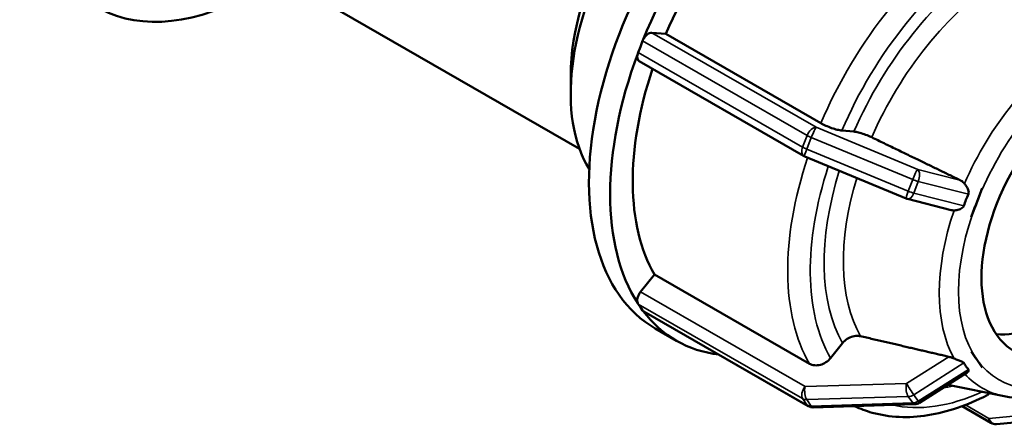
# Model space of a CAD drawing. Header units: millimetres. Extents: x 0 to 898, y -253 to 638.
# Tile 12 of 14: x 696 to 774, y 536 to 568. Entities that reach past the tile are written whole.
import ezdxf

# ---------------------------------------------------------------- set-up
doc = ezdxf.new("R2010")
doc.units = ezdxf.units.MM
doc.layers.add('Visible (ANSI)', color=7, linetype='Continuous', lineweight=50)
doc.layers.add('Visible Narrow (ANSI)', color=7, linetype='Continuous', lineweight=35)

msp = doc.modelspace()

# ---------------------------------------------------------------- linework, layer by layer
at = {"layer": 'Visible (ANSI)'}
for p, q in [((714.92, 572.64), (740.196, 558.085)), ((745.87, 567.196), (746.963, 567.096)), ((746.963, 567.096), (759.113, 560.099)), ((744.792, 565.643), (744.968, 566.099)), ((744.968, 566.099), (745.145, 566.555)), ((757.769, 557.527), (744.877, 564.951)), ((739.503, 563.832), (739.503, 562.407)), ((760.764, 559.52), (761.709, 559.433)), ((765.809, 554.188), (757.856, 557.484)), ((771.777, 555.005), (771.336, 553.866)), ((771.775, 555.006), (771.777, 555.005)), ((771.777, 555.005), (771.777, 555.006)), ((769.338, 553.285), (765.912, 554.153)), ((771.336, 553.866), (770.894, 552.726)), ((770.894, 552.726), (770.891, 552.727)), ((744.986, 546.862), (746.079, 548.221)), ((746.079, 548.221), (758.229, 541.224)), ((744.968, 545.66), (744.792, 545.912)), ((745.145, 545.408), (744.968, 545.66)), ((758.122, 537.905), (745.23, 545.329)), ((746.14, 543.988), (747.802, 543.031)), ((759.88, 541.668), (760.825, 542.843)), ((770.891, 542.192), (770.894, 542.194)), ((770.894, 542.194), (770.893, 542.195)), ((770.894, 542.194), (771.336, 541.564)), ((771.336, 541.564), (771.777, 540.933)), ((770.578, 540.53), (766.852, 538.165)), ((771.777, 540.933), (771.775, 540.931)), ((771.777, 540.934), (771.777, 540.933)), ((773.477, 538.678), (769.067, 539.571)), ((766.473, 538.048), (758.52, 537.805)), ((770.188, 537.891), (772.442, 536.592)), ((772.885, 536.495), (778.187, 536.981))]:
    msp.add_line(p, q, dxfattribs=at)
for centre, start, end in [((758.143, 558.177), 240.06401, 247.48785), ((766.097, 554.88), 247.48785, 255.76834), ((766.45, 538.798), 271.75008, 302.40938), ((758.497, 538.555), 240.06401, 271.75008), ((772.816, 537.242), 240.06401, 275.23725)]:
    msp.add_arc(centre, 0.75, start, end, dxfattribs=at)
for centre, major_axis, start_param, end_param in [((714.804, 590.882), (-12.476, -21.665), 4.061068, 7.12066), ((758.616, 565.652), (12.476, 21.665), 0, 3.141593), ((751.877, 569.533), (-8.733, -15.165), 3.438652, 5.986126), ((760.278, 564.696), (-12.476, -21.665), 3.949237, 4.948074), ((750.64, 570.246), (-7.86, -13.649), 3.928925, 5.495853), ((760.278, 564.696), (-11.228, -19.498), 3.980641, 4.91667), ((745.604, 566.513), (-0.374, -0.65), 4.83254, 4.972255), ((745.604, 566.513), (0.374, 0.65), 0.259866, 1.690948), ((760.278, 564.696), (-12.476, -21.665), 4.996435, 5.995272), ((745.251, 565.601), (-0.374, -0.65), 5.111969, 6.283185), ((745.251, 565.601), (-0.374, -0.65), 4.972255, 5.111969), ((760.278, 564.696), (-11.228, -19.498), 5.050542, 5.963868), ((777.227, 554.935), (-6.238, -10.832), 0.268577, 2.873016), ((745.251, 546.483), (0.374, 0.65), 1.307063, 2.738145), ((745.251, 546.483), (-0.374, -0.65), 5.879738, 6.019452), ((745.604, 545.979), (-0.374, -0.65), 6.019452, 6.159167), ((745.604, 545.979), (-0.374, -0.65), 6.159167, 6.283185), ((760.278, 564.696), (-12.476, -21.665), 6.043632, 6.521765)]:
    msp.add_ellipse(centre, major_axis=major_axis, ratio=0.578093, start_param=start_param, end_param=end_param, dxfattribs=at)
msp.add_ellipse((780.55, 553.021), major_axis=(-6.238, -10.832), ratio=0.578093, dxfattribs=at)
for points, weights in [([(778.694, 566.421), (776.061, 568.756), (773.083, 571.395)], [1.0002260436, 1.00198629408, 1]), ([(763.105, 558.988), (766.775, 557.21), (770.021, 555.637)], [1, 1.00198661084, 1.00022667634]), ([(762.221, 543.388), (765.891, 542.534), (769.138, 541.779)], [1, 1.0019866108, 1.00022667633])]:
    msp.add_rational_spline(points, weights, degree=2, dxfattribs=at)
for points, knots in [([(773.477, 538.678), (774.522, 538.466), (775.636, 538.497), (778.008, 539.008), (779.273, 539.534), (781.793, 541.041), (783.047, 542.038), (785.388, 544.38), (786.475, 545.724), (788.383, 548.62), (789.205, 550.171), (790.506, 553.336), (790.985, 554.949), (791.548, 558.096), (791.629, 559.628), (791.354, 562.457), (791, 563.758), (790.38, 564.935), (790.347, 564.995), (790.313, 565.055)], [2.549122, 2.549122, 2.549122, 2.549122, 2.839255, 2.839255, 3.160675, 3.160675, 3.49363, 3.49363, 3.825284, 3.825284, 4.155374, 4.155374, 4.485842, 4.485842, 4.818317, 4.818317, 5.149666, 5.149666, 5.167815, 5.167815, 5.167815, 5.167815]), ([(759.113, 560.099), (759.222, 560.036), (759.373, 559.96), (759.646, 559.838), (759.818, 559.769), (760.106, 559.668), (760.274, 559.618), (760.532, 559.553), (760.669, 559.528), (760.764, 559.52)], [0, 0, 0, 0, 0.0462564, 0.0462564, 0.0925494, 0.0925494, 0.1388895, 0.1388895, 0.1852733, 0.1852733, 0.1852733, 0.1852733]), ([(761.709, 559.433), (761.804, 559.424), (761.941, 559.4), (762.199, 559.335), (762.367, 559.285), (762.655, 559.184), (762.827, 559.115), (763.01, 559.033), (763.058, 559.011), (763.105, 558.988)], [0.1852975, 0.1852975, 0.1852975, 0.1852975, 0.2317037, 0.2317037, 0.2780663, 0.2780663, 0.3243679, 0.3243679, 0.3399555, 0.3399555, 0.3399555, 0.3399555]), ([(770.021, 555.637), (770.028, 555.634), (770.035, 555.631), (770.042, 555.627), (770.141, 555.577), (770.24, 555.506), (770.341, 555.4), (770.358, 555.381), (770.374, 555.361)], [0.51491278, 0.51491278, 0.51491278, 0.51491278, 0.51731964, 0.51731964, 0.51731964, 0.55286701, 0.55286701, 0.56029767, 0.56029767, 0.56029767, 0.56029767]), ([(770.374, 555.361), (770.43, 555.293), (770.483, 555.218), (770.61, 555.013), (770.67, 554.885), (770.711, 554.709), (770.713, 554.654), (770.701, 554.58), (770.693, 554.556), (770.683, 554.532)], [-0.2758057, -0.2758057, -0.2758057, -0.2758057, -0.2447672, -0.2447672, -0.1927167, -0.1927167, -0.1613157, -0.1613157, -0.1440875, -0.1440875, -0.1440875, -0.1440875]), ([(770.683, 554.532), (770.614, 554.378), (770.551, 554.226), (770.494, 554.079), (770.437, 553.933), (770.381, 553.779), (770.329, 553.621)], [-0.04825453, -0.04825453, -0.04825453, -0.04825453, 0, 0, 0, 0.04825453, 0.04825453, 0.04825453, 0.04825453]), ([(770.329, 553.621), (770.323, 553.603), (770.316, 553.586), (770.287, 553.534), (770.255, 553.494), (770.115, 553.386), (769.996, 553.333), (769.764, 553.271), (769.658, 553.256), (769.558, 553.256)], [-0.1439853, -0.1439853, -0.1439853, -0.1439853, -0.131758, -0.131758, -0.1060194, -0.1060194, -0.0660279, -0.0660279, -0.0336777, -0.0336777, -0.0336777, -0.0336777]), ([(769.558, 553.256), (769.534, 553.256), (769.51, 553.257), (769.437, 553.264), (769.387, 553.272), (769.338, 553.285)], [0.47434161, 0.47434161, 0.47434161, 0.47434161, 0.48177227, 0.48177227, 0.49732043, 0.49732043, 0.49732043, 0.49732043]), ([(760.825, 542.843), (760.92, 542.961), (761.057, 543.085), (761.315, 543.255), (761.483, 543.33), (761.771, 543.408), (761.943, 543.423), (762.126, 543.406), (762.174, 543.398), (762.221, 543.388)], [0.1852975, 0.1852975, 0.1852975, 0.1852975, 0.2317037, 0.2317037, 0.2780663, 0.2780663, 0.3243679, 0.3243679, 0.3399555, 0.3399555, 0.3399555, 0.3399555]), ([(758.229, 541.224), (758.338, 541.161), (758.489, 541.115), (758.763, 541.088), (758.934, 541.104), (759.222, 541.182), (759.39, 541.257), (759.648, 541.426), (759.785, 541.55), (759.88, 541.668)], [0, 0, 0, 0, 0.0462564, 0.0462564, 0.0925494, 0.0925494, 0.1388895, 0.1388895, 0.1852733, 0.1852733, 0.1852733, 0.1852733]), ([(769.138, 541.779), (769.144, 541.778), (769.151, 541.776), (769.158, 541.775), (769.258, 541.75), (769.373, 541.713), (769.51, 541.656), (769.534, 541.646), (769.558, 541.635)], [0.51491278, 0.51491278, 0.51491278, 0.51491278, 0.51731964, 0.51731964, 0.51731964, 0.55286701, 0.55286701, 0.56029767, 0.56029767, 0.56029767, 0.56029767]), ([(769.558, 541.635), (769.666, 541.586), (769.777, 541.544), (769.981, 541.471), (770.072, 541.441), (770.207, 541.386), (770.255, 541.362), (770.306, 541.321), (770.32, 541.305), (770.329, 541.289)], [-0.2856966, -0.2856966, -0.2856966, -0.2856966, -0.2418516, -0.2418516, -0.1987728, -0.1987728, -0.161869, -0.161869, -0.1420481, -0.1420481, -0.1420481, -0.1420481]), ([(770.329, 541.289), (770.381, 541.197), (770.437, 541.11), (770.494, 541.029), (770.551, 540.948), (770.614, 540.866), (770.683, 540.785)], [1.07967905, 1.07967905, 1.07967905, 1.07967905, 1.12793357, 1.12793357, 1.12793357, 1.1761881, 1.1761881, 1.1761881, 1.1761881]), ([(770.683, 540.785), (770.691, 540.775), (770.697, 540.764), (770.71, 540.733), (770.713, 540.706), (770.684, 540.621), (770.638, 540.569), (770.578, 540.53)], [-0.13635236, -0.13635236, -0.13635236, -0.13635236, -0.12467403, -0.12467403, -0.10194677, -0.10194677, -0.06741347, -0.06741347, -0.06741347, -0.06741347]), ([(772.149, 538.752), (772.156, 538.756), (772.163, 538.759), (772.226, 538.796), (772.28, 538.85), (772.321, 538.912)], [0.08865415, 0.08865415, 0.08865415, 0.08865415, 0.09254942, 0.09254942, 0.12643502, 0.12643502, 0.12643502, 0.12643502]), ([(761.763, 537.904), (762.204, 537.693), (762.664, 537.52), (763.821, 537.195), (764.534, 537.083), (765.997, 537.018), (766.748, 537.063), (768.27, 537.303), (769.042, 537.497), (770.593, 538.023), (771.372, 538.355), (772.149, 538.752)], [2.402138, 2.402138, 2.402138, 2.402138, 2.5035343, 2.5035343, 2.6489405, 2.6489405, 2.7943466, 2.7943466, 2.9397528, 2.9397528, 3.0851589, 3.0851589, 3.0851589, 3.0851589])]:
    msp.add_open_spline(points, degree=3, knots=knots, dxfattribs=at)
for points in [[(771.336, 553.866), (771.476, 554.227), (771.628, 554.617), (771.775, 555.006)], [(771.775, 555.006), (771.776, 555.006), (771.777, 555.006), (771.777, 555.006)], [(770.891, 552.727), (771.045, 553.114), (771.195, 553.505), (771.336, 553.866)], [(770.891, 542.192), (770.892, 542.193), (770.893, 542.194), (770.893, 542.195)], [(771.336, 541.564), (771.195, 541.763), (771.045, 541.98), (770.891, 542.192)], [(770.893, 542.195), (771.045, 541.978), (771.193, 541.767), (771.336, 541.564)], [(771.336, 541.564), (771.478, 541.36), (771.626, 541.148), (771.777, 540.934)], [(771.775, 540.931), (771.628, 541.148), (771.476, 541.364), (771.336, 541.564)]]:
    msp.add_open_spline(points, degree=3, dxfattribs=at)
at = {"layer": 'Visible Narrow (ANSI)'}
for p, q in [((758.762, 559.772), (745.87, 567.196)), ((745.145, 566.555), (758.037, 559.13)), ((757.684, 558.219), (744.792, 565.643)), ((766.715, 556.476), (758.762, 559.772)), ((758.037, 559.13), (757.684, 558.219)), ((758.011, 558.061), (758.364, 558.972)), ((758.364, 558.972), (766.318, 555.676)), ((765.964, 554.764), (758.011, 558.061)), ((770.021, 555.637), (766.715, 556.476)), ((766.318, 555.676), (765.964, 554.764)), ((766.4, 554.617), (766.753, 555.529)), ((766.753, 555.529), (770.683, 554.532)), ((770.329, 553.621), (766.4, 554.617)), ((757.878, 539.438), (744.986, 546.862)), ((744.792, 545.912), (757.684, 538.488)), ((758.037, 537.984), (745.145, 545.408)), ((769.138, 541.779), (765.831, 539.681)), ((766.4, 538.794), (770.329, 541.289)), ((770.683, 540.785), (766.753, 538.29)), ((765.831, 539.681), (757.878, 539.438)), ((757.684, 538.488), (758.037, 537.984)), ((758.011, 538.412), (765.964, 538.655)), ((758.364, 537.908), (758.011, 538.412)), ((766.318, 538.151), (758.364, 537.908)), ((765.964, 538.655), (766.318, 538.151)), ((766.753, 538.29), (766.4, 538.794)), ((772.286, 536.937), (770.455, 537.991)), ((777.588, 537.423), (772.286, 536.937))]:
    msp.add_line(p, q, dxfattribs=at)
for centre, major_axis, ratio, start_param, end_param in [((772.428, 557.699), (-11.228, -19.498), 0.578093, 3.980641, 4.91667), ((773.312, 557.19), (10.604, 18.415), 0.578093, 0.842322, 1.771805), ((773.312, 557.19), (-9.836, -17.08), 0.578093, 3.988522, 4.90879), ((773.967, 556.812), (9.233, 16.033), 0.578093, 0.851077, 1.763049), ((779.895, 553.399), (-8.112, -14.087), 0.578093, 3.996147, 4.901165), ((780.55, 553.021), (7.509, 13.04), 0.578093, 0.783464, 1.830662), ((758.497, 559.088), (0.374, 0.65), 0.578093, 0.259866, 1.830662), ((758.497, 559.088), (0.287, 0.693), 0.106356, 0.212455, 1.783251), ((758.497, 559.088), (0.699, -0.271), 0.209664, 4.079801, 4.603399), ((758.143, 558.177), (-0.374, -0.65), 0.578093, 4.972255, 6.283185), ((758.143, 558.177), (-0.699, 0.271), 0.209664, 0.938208, 1.461807), ((772.428, 557.699), (-11.228, -19.498), 0.578093, 5.048756, 5.963868), ((758.143, 558.177), (-0.287, -0.693), 0.106356, 4.924844, 6.283185), ((773.312, 557.19), (-10.604, -18.415), 0.578093, 5.058035, 5.960595), ((773.312, 557.19), (-9.836, -17.08), 0.578093, 5.079778, 5.955987), ((773.967, 556.812), (-9.233, -16.033), 0.578093, 5.093896, 5.95184), ((766.45, 555.792), (0.287, 0.693), 0.106356, 0.212455, 1.783251), ((766.45, 555.792), (0.184, 0.727), 0.492318, 4.469118, 6.039915), ((766.45, 555.792), (0.699, -0.271), 0.209664, 4.603399, 5.240044), ((766.097, 554.88), (-0.287, -0.693), 0.106356, 4.924844, 6.283185), ((766.097, 554.88), (-0.184, -0.727), 0.492318, 0, 1.327526), ((766.097, 554.88), (-0.699, 0.271), 0.209664, 1.461807, 2.098451), ((780.55, 553.021), (-7.509, -13.04), 0.578093, 4.972255, 6.019452), ((779.895, 553.399), (-8.112, -14.087), 0.578093, 5.043345, 5.948362), ((780.55, 553.021), (-7.509, -13.04), 0.578093, 6.019452, 7.06665), ((779.895, 553.399), (-8.112, -14.087), 0.578093, 6.096655, 6.474179), ((766.097, 539.302), (0.023, -0.75), 0.394287, 4.171404, 5.7422), ((766.097, 539.302), (-0.402, 0.633), 0.03569, 0.907976, 2.478772), ((758.143, 539.059), (-0.374, -0.65), 0.578093, 4.448656, 6.019452), ((758.143, 539.059), (-0.023, 0.75), 0.394287, 1.029811, 2.600607), ((773.312, 557.19), (-10.604, -18.415), 0.578093, 0.173086, 0.680951), ((773.312, 557.19), (9.836, 17.08), 0.578093, 3.58622, 3.645845), ((758.143, 539.059), (-0.614, -0.43), 0.787757, 0.35258, 0.876179), ((766.097, 539.302), (0.614, 0.43), 0.787757, 4.017772, 4.654416), ((766.45, 538.798), (-0.614, -0.43), 0.787757, 0.876179, 1.512824), ((766.45, 538.798), (0.023, -0.75), 0.394287, 5.7422, 6.283185), ((766.45, 538.798), (0.402, -0.633), 0.03569, 5.620365, 6.283185), ((758.497, 538.555), (-0.614, -0.43), 0.787757, 0.35258, 0.876179), ((758.497, 538.555), (-0.374, -0.65), 0.578093, 6.019452, 6.283185), ((758.497, 538.555), (0.023, -0.75), 0.394287, 5.7422, 6.283185), ((772.816, 537.242), (-0.374, -0.65), 0.578093, 5.495853, 6.283185), ((772.816, 537.242), (0.068, -0.747), 0.788574, 5.060317, 6.283185)]:
    msp.add_ellipse(centre, major_axis=major_axis, ratio=ratio, start_param=start_param, end_param=end_param, dxfattribs=at)

doc.saveas('drawing.dxf')
